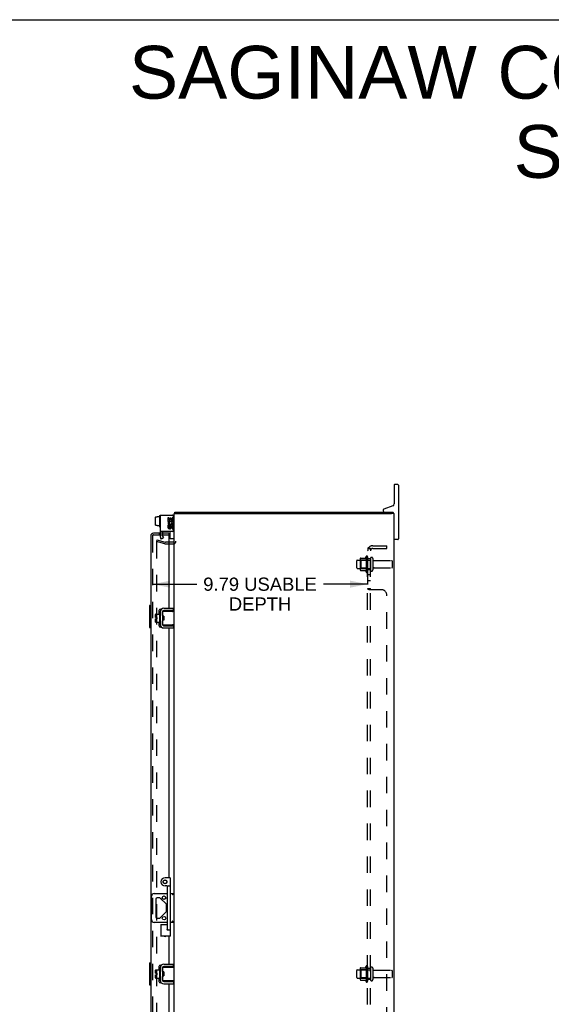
# Model space of a CAD drawing. Header units: inches. Extents: x 0 to 136, y 0 to 88.
# Tile 8 of 9: x 69 to 93, y 43 to 88. Entities that reach past the tile are written whole.
import ezdxf

# ---------------------------------------------------------------- set-up
doc = ezdxf.new("R2010")
doc.units = ezdxf.units.IN
doc.header["$LTSCALE"] = 7.48
doc.header["$MEASUREMENT"] = 0
doc.linetypes.add('HIDDEN', pattern=[0.2, 0.1, -0.1])
doc.layers.get('0').update_dxf_attribs({"linetype": 'CONTINUOUS'})
for name, color, linetype in [('DEFAULT_2', 8, 'HIDDEN'), ('DIMENSIONS', 7, 'CONTINUOUS'), ('DOOR_ASSEMBLY', 7, 'CONTINUOUS'), ('SUBPANEL', 7, 'CONTINUOUS')]:
    doc.layers.add(name, color=color, linetype=linetype)
doc.styles.get("Standard").update_dxf_attribs({"font": 'arial.ttf'})
doc.dimstyles.new('DIMSTYLE_1', dxfattribs={"dimtxt": 0.6, "dimasz": 0.8, "dimexe": 0.09, "dimexo": 0.07, "dimgap": 0.0375, "dimtad": 0, "dimtih": 1, "dimtoh": 1, "dimzin": 4, "dimdsep": 46, "dimtxsty": 'Standard', "dimblk": '_FILLED', "dimblk1": '_FILLED', "dimblk2": '_FILLED', "dimcen": 0.09, "dimadec": 3, "dimazin": 1, "dimtfac": 1, "dimtdec": 3, "dimtofl": 0, "dimtmove": 0, "dimatfit": 3, "dimldrblk": '_FILLED', "dimfxl": 0, "dimtolj": 1, "dimtzin": 4, "dimarcsym": 0})

# ---------------------------------------------------------------- blocks, each defined once
blk = doc.blocks.new('_FILLED')
at = {"color": 0, "linetype": 'ByBlock'}
blk.add_solid([(0, 0), (-1, 0.2), (-1, -0.2)], dxfattribs=at)
blk = doc.blocks.new('*D4')
at = {"layer": 'DIMENSIONS', "color": 2, "linetype": 'Continuous'}
for p, q in [((85.003, 63.058), (85.003, 62.326)), ((75.21, 62.338), (77.225, 62.338)), ((85.003, 62.338), (82.988, 62.338))]:
    blk.add_line(p, q, dxfattribs=at)
at = {"layer": 'DIMENSIONS', "color": 2, "linetype": 'Continuous', "xscale": 0.8, "yscale": 0.8, "zscale": 0.8, "rotation": 180}
blk.add_blockref('_FILLED', (75.21, 62.338), dxfattribs=at)
at = {"layer": 'DIMENSIONS', "color": 2, "linetype": 'Continuous', "xscale": 0.8, "yscale": 0.8, "zscale": 0.8}
blk.add_blockref('_FILLED', (85.003, 62.338), dxfattribs=at)
at = {"layer": 'DIMENSIONS', "color": 2, "linetype": 'Continuous', "insert": (80.107, 62.638), "char_height": 0.6, "width": 5.16357, "attachment_point": 2, "line_spacing_factor": 0.9}
blk.add_mtext('9.79 USABLE\\PDEPTH', dxfattribs=at)

msp = doc.modelspace()

# ---------------------------------------------------------------- linework, layer by layer
at = {"color": 7, "linetype": 'Continuous'}
for p, q in [((0, 88), (136, 88)), ((86.2032, 66.8442), (86.2032, 65.9842)), ((86.3782, 66.8692), (86.2282, 66.8692)), ((86.4032, 66.8442), (86.4032, 64.3942)), ((86.1439, 65.8996), (85.7426, 65.7536)), ((75.3507, 65.0286), (75.3507, 65.3838)), ((75.3607, 65.3951), (75.4187, 65.3951)), ((75.4187, 65.3951), (75.4187, 65.4115)), ((75.4187, 65.4115), (75.5257, 65.4115)), ((75.5257, 65.447), (75.5257, 64.96)), ((75.5357, 65.457), (75.5557, 65.457)), ((76.1232, 65.4691), (76.1097, 65.4691)), ((76.2033, 65.5442), (76.3155, 65.5442)), ((76.2262, 65.5442), (76.2262, 65.6192)), ((85.7032, 65.6972), (85.7032, 65.6792)), ((86.2006, 65.5442), (86.0981, 65.5442)), ((86.1502, 65.5442), (86.1502, 65.6192)), ((75.3607, 65.0175), (75.4187, 65.0175)), ((75.4187, 65.0021), (75.4187, 65.0175)), ((75.4187, 65.0021), (75.5257, 65.0021)), ((75.5357, 64.95), (75.5557, 64.95)), ((76.0157, 64.4166), (76.0157, 64.7317)), ((76.1632, 64.4066), (76.0257, 64.4066)), ((86.3782, 64.3692), (86.2282, 64.3692)), ((75.3507, 60.8282), (75.3507, 60.9642)), ((75.3607, 60.9742), (75.5257, 60.9742)), ((75.5257, 61.0377), (75.5257, 60.5507)), ((75.5357, 61.0477), (75.5557, 61.0477)), ((75.5657, 61.1079), (75.5688, 61.1079)), ((75.6697, 61.0767), (75.6697, 60.5117)), ((75.6737, 60.9116), (75.6737, 61.0967)), ((75.6837, 61.1067), (76.2032, 61.1067)), ((75.7337, 60.8867), (75.6837, 60.8867)), ((75.6999, 60.7017), (75.6999, 60.8867)), ((76.1697, 61.1367), (75.7297, 61.1367)), ((75.7337, 60.8867), (75.7337, 60.7017)), ((76.1697, 61.1367), (76.1697, 61.2407)), ((75.3507, 60.8282), (75.4187, 60.8282)), ((75.3507, 60.6142), (75.3507, 60.7602)), ((75.3507, 60.7602), (75.4187, 60.7602)), ((75.3607, 60.6042), (75.5257, 60.6042)), ((75.4187, 60.7602), (75.4187, 60.8282)), ((75.5357, 60.5407), (75.5557, 60.5407)), ((75.5657, 60.4805), (75.5688, 60.4805)), ((75.6737, 60.4917), (75.6737, 60.6769)), ((75.7337, 60.7017), (75.6837, 60.7017)), ((76.2032, 60.4817), (75.6837, 60.4817)), ((75.71, 60.7017), (75.7157, 60.7114)), ((75.7143, 60.7137), (75.7213, 60.7017)), ((75.7274, 60.8068), (75.726, 60.8282)), ((75.7297, 60.4517), (76.1697, 60.4517)), ((76.1304, 60.4892), (76.1232, 60.4917)), ((76.1697, 60.4517), (76.1697, 60.3477)), ((75.1668, 47.0882), (75.1668, 48.1502)), ((75.2918, 48.2752), (75.8927, 48.2752)), ((75.3578, 48.0217), (75.3578, 47.2167)), ((75.5194, 48.0842), (75.4203, 48.0842)), ((75.8295, 47.8), (75.5636, 48.0659)), ((76.0327, 48.2752), (76.2032, 48.2752)), ((75.8478, 47.4826), (75.8478, 47.7558)), ((75.4203, 47.1542), (75.5194, 47.1542)), ((75.5636, 47.1725), (75.8295, 47.4384)), ((75.8927, 46.9632), (75.2918, 46.9632)), ((76.2032, 46.9632), (76.0327, 46.9632)), ((75.3507, 44.6532), (75.3507, 44.7892)), ((75.3607, 44.7992), (75.5257, 44.7992)), ((75.5257, 44.8627), (75.5257, 44.3757)), ((75.5357, 44.8727), (75.5557, 44.8727)), ((75.5657, 44.9329), (75.5688, 44.9329)), ((75.6697, 44.9017), (75.6697, 44.3367)), ((75.6737, 44.7366), (75.6737, 44.9217)), ((75.6837, 44.9317), (76.2032, 44.9317)), ((76.1697, 44.9617), (75.7297, 44.9617)), ((76.1697, 44.9617), (76.1697, 45.0657)), ((75.3507, 44.6532), (75.4187, 44.6532)), ((75.3507, 44.4392), (75.3507, 44.5852)), ((75.3507, 44.5852), (75.4187, 44.5852)), ((75.3607, 44.4292), (75.5257, 44.4292)), ((75.4187, 44.5852), (75.4187, 44.6532)), ((75.5357, 44.3657), (75.5557, 44.3657)), ((75.6737, 44.3167), (75.6737, 44.5019)), ((75.7337, 44.7117), (75.6837, 44.7117)), ((75.7337, 44.5267), (75.6837, 44.5267)), ((75.6999, 44.5267), (75.6999, 44.7117)), ((75.71, 44.5267), (75.7157, 44.5364)), ((75.7143, 44.5387), (75.7213, 44.5267)), ((75.7274, 44.6318), (75.726, 44.6532)), ((75.7337, 44.7117), (75.7337, 44.5267)), ((76.1304, 44.3142), (76.1232, 44.3167)), ((75.5657, 44.3055), (75.5688, 44.3055)), ((76.2032, 44.3067), (75.6837, 44.3067)), ((75.7297, 44.2767), (76.1697, 44.2767)), ((76.1697, 44.2767), (76.1697, 44.1727))]:
    msp.add_line(p, q, dxfattribs=at)
at = {"color": 3, "linetype": 'Continuous'}
for p, q in [((75.5657, 65.4691), (75.5657, 64.7317)), ((75.5657, 65.4691), (76.1097, 65.4691)), ((75.9183, 65.3575), (75.9183, 65.1875)), ((75.9647, 65.3575), (75.9183, 65.3575)), ((75.9647, 65.2339), (75.9647, 65.3575)), ((76.1039, 65.3575), (76.1039, 65.2339)), ((76.1503, 65.3575), (76.1039, 65.3575)), ((76.1503, 65.1875), (76.1503, 65.3575)), ((76.1697, 64.7917), (76.1697, 65.4091)), ((76.2032, 23.6942), (76.2032, 65.5442)), ((76.2262, 65.6192), (86.1502, 65.6192)), ((76.3155, 65.5442), (86.0933, 65.5442)), ((86.2006, 65.5442), (86.2032, 65.5442)), ((86.2032, 23.6942), (86.2032, 65.5442)), ((75.9183, 65.1875), (76.1114, 65.1875)), ((75.9183, 65.0173), (75.9183, 64.9167)), ((75.9647, 65.0173), (75.9183, 65.0173)), ((75.9704, 65.1609), (75.9278, 65.1793)), ((76.0111, 65.2339), (75.9647, 65.2339)), ((75.9647, 64.9167), (75.9647, 65.0173)), ((76.0111, 65.3343), (76.0111, 65.2339)), ((76.0558, 65.3343), (76.0111, 65.3343)), ((76.0111, 64.9477), (76.0111, 64.9167)), ((76.0558, 65.2339), (76.0558, 65.3343)), ((76.1039, 65.2339), (76.0558, 65.2339)), ((76.0558, 64.9015), (76.0558, 64.9524)), ((76.1114, 65.1875), (76.0912, 65.1733)), ((76.1039, 64.9477), (76.1039, 64.8471)), ((76.1368, 65.1875), (76.1503, 65.1875)), ((76.1503, 64.8471), (76.1503, 64.9477)), ((76.1097, 64.7317), (75.5657, 64.7317)), ((76.1039, 64.8471), (76.1503, 64.8471)), ((76.1612, 64.2442), (75.9602, 64.2442)), ((75.5657, 61.1079), (75.5657, 60.4805)), ((75.7297, 61.2407), (76.1697, 61.2407)), ((75.7297, 60.3477), (76.1697, 60.3477)), ((75.5657, 44.9329), (75.5657, 44.3055)), ((75.7297, 45.0657), (76.1697, 45.0657)), ((75.7297, 44.1727), (76.1697, 44.1727))]:
    msp.add_line(p, q, dxfattribs=at)
at = {"color": 7, "linetype": 'Continuous'}
for points in [[(75.6737, 60.9116), (75.6737, 60.9098), (75.6738, 60.9081), (75.6739, 60.9065), (75.6741, 60.9049), (75.6743, 60.9034), (75.6746, 60.902), (75.6748, 60.9006), (75.6752, 60.8994), (75.6755, 60.8981), (75.6758, 60.8969), (75.6762, 60.8958), (75.6766, 60.8947), (75.677, 60.8937), (75.6775, 60.8927), (75.6779, 60.8917), (75.6784, 60.8909), (75.679, 60.89), (75.6795, 60.8893), (75.6801, 60.8886), (75.6807, 60.888), (75.6814, 60.8875), (75.6821, 60.8871), (75.6828, 60.8868), (75.6837, 60.8867)], [(75.726, 60.8282), (75.7253, 60.8387), (75.7246, 60.8488), (75.7239, 60.8586), (75.7232, 60.8678), (75.7225, 60.8763), (75.7218, 60.8842), (75.7215, 60.8867)], [(76.1232, 61.0967), (76.1304, 61.0992), (76.1337, 61.1004), (76.1369, 61.1015), (76.14, 61.1024), (76.1429, 61.1033), (76.1457, 61.1041), (76.1483, 61.1048), (76.1509, 61.1053), (76.1533, 61.1058), (76.1556, 61.1062), (76.1578, 61.1065), (76.1599, 61.1067), (76.1619, 61.1067)], [(75.6737, 60.5314), (75.6722, 60.5327), (75.6708, 60.5343), (75.6697, 60.536)], [(75.6837, 60.7017), (75.6829, 60.7016), (75.6821, 60.7014), (75.6814, 60.701), (75.6808, 60.7005), (75.6802, 60.6999), (75.6796, 60.6992), (75.679, 60.6985), (75.6785, 60.6977), (75.678, 60.6969), (75.6776, 60.696), (75.6771, 60.695), (75.6767, 60.6939), (75.6763, 60.6929), (75.6759, 60.6917), (75.6755, 60.6905), (75.6752, 60.6893), (75.6749, 60.688), (75.6746, 60.6866), (75.6744, 60.6852), (75.6741, 60.6837), (75.6739, 60.6821), (75.6738, 60.6804), (75.6737, 60.6787), (75.6737, 60.6769)], [(75.7012, 60.8145), (75.7004, 60.8223), (75.6999, 60.8266)], [(75.7051, 60.7743), (75.7035, 60.7904), (75.7027, 60.7985), (75.7012, 60.8145)], [(75.7143, 60.7137), (75.7138, 60.7147), (75.713, 60.7169), (75.7122, 60.7199), (75.7115, 60.7237), (75.7107, 60.7281), (75.7099, 60.7332), (75.7091, 60.7389), (75.7083, 60.7452), (75.7075, 60.7519), (75.7067, 60.759), (75.7059, 60.7665), (75.7051, 60.7743)], [(75.7301, 60.7637), (75.7287, 60.7852), (75.7274, 60.8068)], [(75.7337, 60.7146), (75.7336, 60.7153), (75.7329, 60.7241), (75.7322, 60.7333), (75.7315, 60.743), (75.7308, 60.7532), (75.7301, 60.7637)], [(76.1619, 60.4817), (76.1599, 60.4818), (76.1578, 60.4819), (76.1556, 60.4822), (76.1533, 60.4826), (76.1509, 60.4831), (76.1483, 60.4837), (76.1457, 60.4843), (76.1429, 60.4851), (76.14, 60.486), (76.1369, 60.487), (76.1337, 60.488), (76.1304, 60.4892)], [(76.1969, 48.2752), (76.1934, 48.2747), (76.1896, 48.2734), (76.1852, 48.2713), (76.1804, 48.2686), (76.1753, 48.2654), (76.17, 48.2618), (76.1644, 48.2579), (76.1586, 48.2537), (76.1527, 48.2493), (76.1467, 48.2447), (76.1405, 48.2399), (76.1343, 48.2351), (76.1281, 48.2301), (76.1218, 48.2252), (76.1156, 48.2202), (76.1094, 48.2152)], [(76.1281, 47.0083), (76.1156, 47.0183), (76.1094, 47.0232)], [(76.1969, 46.9632), (76.1935, 46.9638), (76.1896, 46.9651), (76.1852, 46.9672), (76.1804, 46.9699), (76.1753, 46.9731), (76.17, 46.9767), (76.1644, 46.9806), (76.1586, 46.9848), (76.1527, 46.9892), (76.1467, 46.9938), (76.1405, 46.9985), (76.1343, 47.0034), (76.1281, 47.0083)], [(76.1232, 44.9217), (76.1304, 44.9242), (76.1337, 44.9254), (76.1369, 44.9265), (76.14, 44.9274), (76.1429, 44.9283), (76.1457, 44.9291), (76.1483, 44.9298), (76.1509, 44.9303), (76.1533, 44.9308), (76.1556, 44.9312), (76.1578, 44.9315), (76.1599, 44.9317), (76.1619, 44.9317)], [(75.6737, 44.3564), (75.6722, 44.3577), (75.6708, 44.3593), (75.6697, 44.361)], [(75.6737, 44.7366), (75.6737, 44.7348), (75.6738, 44.7331), (75.6739, 44.7315), (75.6741, 44.7299), (75.6743, 44.7284), (75.6746, 44.727), (75.6748, 44.7256), (75.6752, 44.7244), (75.6755, 44.7231), (75.6758, 44.7219), (75.6762, 44.7208), (75.6766, 44.7197), (75.677, 44.7187), (75.6775, 44.7177), (75.6779, 44.7167), (75.6784, 44.7159), (75.679, 44.715), (75.6795, 44.7143), (75.6801, 44.7136), (75.6807, 44.713), (75.6814, 44.7125), (75.6821, 44.7121), (75.6828, 44.7118), (75.6837, 44.7117)], [(75.6837, 44.5267), (75.6829, 44.5266), (75.6821, 44.5264), (75.6814, 44.526), (75.6808, 44.5255), (75.6802, 44.5249), (75.6796, 44.5242), (75.679, 44.5235), (75.6785, 44.5227), (75.678, 44.5219), (75.6776, 44.521), (75.6771, 44.52), (75.6767, 44.5189), (75.6763, 44.5179), (75.6759, 44.5167), (75.6755, 44.5155), (75.6752, 44.5143), (75.6749, 44.513), (75.6746, 44.5116), (75.6744, 44.5102), (75.6741, 44.5087), (75.6739, 44.5071), (75.6738, 44.5054), (75.6737, 44.5037), (75.6737, 44.5019)], [(75.7012, 44.6395), (75.7004, 44.6473), (75.6999, 44.6516)], [(75.7051, 44.5993), (75.7035, 44.6154), (75.7027, 44.6235), (75.7012, 44.6395)], [(75.7143, 44.5387), (75.7138, 44.5397), (75.713, 44.5419), (75.7122, 44.5449), (75.7115, 44.5487), (75.7107, 44.5531), (75.7099, 44.5582), (75.7091, 44.5639), (75.7083, 44.5702), (75.7075, 44.5769), (75.7067, 44.584), (75.7059, 44.5915), (75.7051, 44.5993)], [(75.726, 44.6532), (75.7253, 44.6637), (75.7246, 44.6738), (75.7239, 44.6836), (75.7232, 44.6928), (75.7225, 44.7013), (75.7218, 44.7092), (75.7215, 44.7117)], [(75.7301, 44.5887), (75.7287, 44.6102), (75.7274, 44.6318)], [(75.7337, 44.5396), (75.7336, 44.5403), (75.7329, 44.5491), (75.7322, 44.5583), (75.7315, 44.568), (75.7308, 44.5782), (75.7301, 44.5887)], [(76.1619, 44.3067), (76.1599, 44.3068), (76.1578, 44.3069), (76.1556, 44.3072), (76.1533, 44.3076), (76.1509, 44.3081), (76.1483, 44.3087), (76.1457, 44.3093), (76.1429, 44.3101), (76.14, 44.311), (76.1369, 44.312), (76.1337, 44.313), (76.1304, 44.3142)]]:
    msp.add_lwpolyline(points, dxfattribs=at)
for centre in [(75.7384, 48.0842), (75.7384, 47.1542)]:
    msp.add_circle(centre, 0.08, dxfattribs=at)
for centre, radius, start, end in [((86.2282, 66.8442), 0.025, 90, 180), ((86.3782, 66.8442), 0.025, 0, 90), ((86.1132, 65.9842), 0.09, 290, 360), ((75.5357, 65.447), 0.01, 90, 180.00001), ((75.5557, 65.447), 0.01, 359.99999, 90), ((75.6837, 65.4535), 0.0162, 73.79096, 106.20904), ((76.1232, 65.3891), 0.08, 0, 90), ((85.7632, 65.6972), 0.06, 110, 180), ((85.7632, 65.6792), 0.06, 180, 270), ((86.1132, 65.5292), 0.09, 9.60936, 65.69873), ((75.5357, 64.96), 0.01, 179.99999, 270), ((75.5557, 64.96), 0.01, 270, 0.00001), ((76.0257, 64.4166), 0.01, 180, 270), ((76.1632, 64.4466), 0.04, 270, 360), ((86.2282, 64.3942), 0.025, 180, 270), ((86.3782, 64.3942), 0.025, 270, 360), ((75.3607, 60.9642), 0.01, 90, 180), ((75.5357, 61.0377), 0.01, 90, 180), ((75.5557, 61.0377), 0.01, 0, 90), ((75.6837, 61.0442), 0.0162, 128.10955, 149.75015), ((75.7297, 61.0767), 0.06, 90, 180), ((75.6837, 61.0967), 0.01, 90, 144.8477), ((75.3607, 60.6142), 0.01, 180, 270), ((75.5357, 60.5507), 0.01, 180, 270), ((75.5557, 60.5507), 0.01, 270, 360), ((75.6837, 60.5442), 0.0162, 210.24985, 231.89045), ((75.7297, 60.5117), 0.06, 180, 270), ((75.6837, 60.4917), 0.01, 214.84384, 270), ((75.2918, 48.1502), 0.125, 90, 180), ((75.4203, 48.0217), 0.0625, 90, 180), ((75.5194, 48.0217), 0.0625, 45, 90), ((75.7853, 47.7558), 0.0625, 0, 45), ((75.7853, 47.4826), 0.0625, 315, 360), ((75.2918, 47.0882), 0.125, 180, 270), ((75.4203, 47.2167), 0.0625, 180, 270), ((75.5194, 47.2167), 0.0625, 270, 315), ((75.3607, 44.7892), 0.01, 90, 180), ((75.5357, 44.8627), 0.01, 90, 180), ((75.5557, 44.8627), 0.01, 0, 90), ((75.6837, 44.8692), 0.0162, 128.10955, 149.75015), ((75.7297, 44.9017), 0.06, 90, 180), ((75.6837, 44.9217), 0.01, 90, 144.8477), ((75.3607, 44.4392), 0.01, 180, 270), ((75.5357, 44.3757), 0.01, 180, 270), ((75.5557, 44.3757), 0.01, 270, 360), ((75.6837, 44.3692), 0.0162, 210.24985, 231.89045), ((75.7297, 44.3367), 0.06, 180, 270), ((75.6837, 44.3167), 0.01, 180, 189.02248), ((75.6837, 44.3167), 0.01, 214.84384, 270)]:
    msp.add_arc(centre, radius, start, end, dxfattribs=at)
at = {"color": 3, "linetype": 'Continuous'}
for centre, radius, start, end in [((76.1097, 65.4091), 0.06, 0, 90), ((76.0343, 65.1333), 0.116, 156.59665, 341.87913), ((75.9878, 64.9167), 0.0696, 179.99114, 347.43379), ((76.0343, 65.1333), 0.0696, 156.59665, 35.11217), ((75.9879, 64.9167), 0.0232, 180, 0.04847), ((76.0807, 64.9477), 0.0696, 0, 180), ((76.0811, 64.9441), 0.0267, 83.42855, 161.76278), ((76.0807, 64.9477), 0.0232, 0, 81.22946), ((76.0343, 65.1333), 0.116, 25.73705, 27.8532), ((76.0367, 65.1334), 0.1137, 341.41988, 26.19629), ((76.1097, 64.7917), 0.06, 270, 360), ((76.1612, 64.2862), 0.042, 270, 360), ((75.7297, 61.0767), 0.164, 90, 180), ((75.7297, 60.5117), 0.164, 180, 270), ((75.7297, 44.9017), 0.164, 90, 180), ((75.7297, 44.3367), 0.164, 180, 270)]:
    msp.add_arc(centre, radius, start, end, dxfattribs=at)
at = {"color": 7, "linetype": 'Continuous'}
for centre, major_axis, ratio, start_param, end_param in [((75.3607, 65.3838), (0, 0.0113), 0.8861604, 0, 1.5707963), ((75.3607, 65.0286), (0, 0.0111), 0.8988338, -4.712389, -3.1415927)]:
    msp.add_ellipse(centre, major_axis=major_axis, ratio=ratio, start_param=start_param, end_param=end_param, dxfattribs=at)
at = {"layer": 'DEFAULT_2', "color": 8, "linetype": 'HIDDEN'}
for p, q in [((75.5657, 64.7317), (75.5657, 64.5147)), ((75.6209, 64.3912), (75.5796, 64.4627)), ((75.6697, 64.7317), (75.6697, 64.5147)), ((75.6697, 64.5147), (75.711, 64.4432)), ((75.4099, 64.3485), (75.3905, 64.2761)), ((75.7766, 64.1726), (75.3905, 64.2761)), ((75.3905, 64.2529), (75.3905, 24.9855)), ((75.405, 64.2679), (75.4037, 64.2679)), ((75.4099, 64.3485), (75.7961, 64.2451)), ((75.711, 64.4432), (75.6209, 64.3912)), ((75.9602, 64.2442), (75.8025, 64.2442)), ((75.8025, 64.1692), (76.1612, 64.1692)), ((84.9332, 63.6001), (84.9332, 62.8884)), ((85.0032, 63.5784), (85.0032, 62.9101)), ((84.5032, 63.0867), (84.5032, 63.4017)), ((84.5332, 63.4317), (85.1282, 63.4317)), ((84.6672, 63.4998), (84.6672, 62.9886)), ((84.6872, 63.4277), (84.6672, 63.4477)), ((84.6777, 63.5217), (84.9053, 63.5217)), ((84.6872, 63.4277), (84.6872, 63.0607)), ((84.9832, 63.4277), (84.6872, 63.4277)), ((84.9832, 63.4277), (85.0032, 63.4477)), ((84.9832, 63.4277), (84.9832, 63.0607)), ((85.1282, 63.5017), (85.1282, 62.9867)), ((85.2382, 63.5017), (85.2382, 62.9867)), ((85.3007, 63.4092), (86.0982, 63.4092)), ((86.1282, 63.1092), (86.1282, 63.3792)), ((84.5332, 63.0567), (85.1282, 63.0567)), ((84.6872, 63.0607), (84.6672, 63.0407)), ((84.6777, 62.9667), (84.9053, 62.9667)), ((84.9832, 63.0607), (84.6872, 63.0607)), ((84.9832, 63.0607), (85.0032, 63.0407)), ((85.3007, 63.0792), (86.0982, 63.0792)), ((84.5032, 44.4617), (84.5032, 44.7767)), ((84.5332, 44.8067), (85.1282, 44.8067)), ((84.6672, 44.8748), (84.6672, 44.3636)), ((84.6872, 44.8027), (84.6672, 44.8227)), ((84.6777, 44.8967), (84.9053, 44.8967)), ((84.9832, 44.8027), (84.6872, 44.8027)), ((84.6872, 44.8027), (84.6872, 44.4357)), ((84.9332, 44.9751), (84.9332, 44.2634)), ((84.9832, 44.8027), (85.0032, 44.8227)), ((84.9832, 44.8027), (84.9832, 44.4357)), ((85.0032, 44.9534), (85.0032, 44.2851)), ((85.1282, 44.8767), (85.1282, 44.3617)), ((85.2382, 44.8767), (85.2382, 44.3617)), ((85.3007, 44.7842), (86.0982, 44.7842)), ((84.5332, 44.4317), (85.1282, 44.4317)), ((84.6872, 44.4357), (84.6672, 44.4157)), ((84.6777, 44.3417), (84.9053, 44.3417)), ((84.9832, 44.4357), (84.6872, 44.4357)), ((84.9832, 44.4357), (85.0032, 44.4157)), ((85.3007, 44.4542), (86.0982, 44.4542)), ((86.1282, 44.4842), (86.1282, 44.7542))]:
    msp.add_line(p, q, dxfattribs=at)
for points in [[(75.4037, 64.2679), (75.402, 64.2676), (75.4004, 64.2672), (75.3989, 64.2665), (75.3975, 64.2657), (75.3961, 64.2648), (75.3949, 64.2636), (75.3938, 64.2624), (75.3928, 64.261), (75.392, 64.2595), (75.3914, 64.258), (75.3909, 64.2563), (75.3906, 64.2546), (75.3905, 64.2529)], [(75.4086, 64.2675), (75.4069, 64.2678), (75.4053, 64.2679), (75.405, 64.2679)]]:
    msp.add_lwpolyline(points, dxfattribs=at)
for centre, radius, start, end in [((75.6697, 64.5147), 0.104, 180, 210), ((75.8025, 64.2692), 0.1, 255, 270), ((75.8025, 64.2692), 0.025, 255, 270), ((76.1612, 64.2862), 0.117, 270, 360), ((85.5333, 63.2442), 0.6977, 149.33687, 156.03207), ((84.9648, 63.5784), 0.0384, 0, 145.55034), ((84.5332, 63.4017), 0.03, 90, 180), ((84.8084, 63.4998), 0.1412, 174.79195, 180), ((84.6777, 63.5117), 0.01, 90, 174.80617), ((84.8866, 63.5317), 0.01, 270, 336.03207), ((85.1832, 63.5017), 0.055, 0, 180), ((85.3007, 63.4717), 0.0625, 180, 270), ((86.0982, 63.3792), 0.03, 360, 90), ((84.5332, 63.0867), 0.03, 180, 270), ((84.8084, 62.9886), 0.1412, 180, 185.20805), ((84.6777, 62.9767), 0.01, 185.19383, 270), ((84.8866, 62.9567), 0.01, 23.96793, 90), ((85.5333, 63.2442), 0.6977, 203.96793, 210.66313), ((84.9648, 62.9101), 0.0384, 214.44966, 360), ((85.1832, 62.9867), 0.055, 180, 360), ((85.3007, 63.0167), 0.0625, 90, 180), ((86.0982, 63.1092), 0.03, 270, 0), ((84.5332, 44.7767), 0.03, 90, 180), ((84.8084, 44.8748), 0.1412, 174.79195, 180), ((84.6777, 44.8867), 0.01, 90, 174.80617), ((84.8866, 44.9067), 0.01, 270, 336.03207), ((85.5333, 44.6192), 0.6977, 149.33687, 156.03207), ((84.9648, 44.9534), 0.0384, 0, 145.55034), ((85.1832, 44.8767), 0.055, 0, 180), ((85.3007, 44.8467), 0.0625, 180, 270), ((86.0982, 44.7542), 0.03, 360, 90), ((84.5332, 44.4617), 0.03, 180, 270), ((84.8084, 44.3636), 0.1412, 180, 185.20805), ((84.6777, 44.3517), 0.01, 185.19383, 270), ((84.8866, 44.3317), 0.01, 23.96793, 90), ((85.5333, 44.6192), 0.6977, 203.96793, 210.66313), ((85.1832, 44.3617), 0.055, 180, 360), ((85.3007, 44.3917), 0.0625, 90, 180), ((86.0982, 44.4842), 0.03, 270, 0), ((84.9648, 44.2851), 0.0384, 214.44966, 360)]:
    msp.add_arc(centre, radius, start, end, dxfattribs=at)
at = {"layer": 'DOOR_ASSEMBLY', "color": 3, "linetype": 'Continuous'}
for p, q in [((75.1352, 64.5336), (75.1352, 24.7048)), ((75.9602, 64.6506), (75.2522, 64.6506)), ((75.9602, 64.5756), (75.9602, 61.2407)), ((75.5189, 60.9742), (75.5189, 61.1505)), ((75.5689, 61.2005), (75.6222, 61.2005)), ((75.9602, 61.1367), (75.9602, 61.1067)), ((75.5189, 60.438), (75.5189, 60.6042)), ((75.9602, 60.4817), (75.9602, 60.4517)), ((75.6222, 60.388), (75.5689, 60.388)), ((75.9602, 60.3477), (75.9602, 48.9942)), ((75.9602, 46.3317), (75.9602, 45.0657)), ((75.5189, 44.7992), (75.5189, 44.9755)), ((75.5689, 45.0255), (75.6222, 45.0255)), ((75.9602, 44.9617), (75.9602, 44.9317)), ((75.5189, 44.263), (75.5189, 44.4292)), ((75.6222, 44.213), (75.5689, 44.213)), ((75.9602, 44.3067), (75.9602, 44.2767)), ((75.9602, 44.1727), (75.9602, 28.8907))]:
    msp.add_line(p, q, dxfattribs=at)
at = {"layer": 'DOOR_ASSEMBLY', "color": 8, "linetype": 'HIDDEN'}
for p, q in [((75.2102, 64.5336), (75.2102, 24.7048)), ((75.2522, 64.5756), (75.9602, 64.5756)), ((75.5189, 64.6506), (75.5189, 64.5756)), ((75.6782, 64.5756), (75.6782, 64.6506))]:
    msp.add_line(p, q, dxfattribs=at)
at = {"layer": 'DOOR_ASSEMBLY', "color": 7, "linetype": 'Continuous'}
for p, q in [((75.9602, 64.6506), (75.9602, 64.5756)), ((75.0752, 61.3543), (75.0752, 60.3843)), ((75.0902, 61.3693), (75.1352, 61.3693)), ((75.1218, 61.2693), (75.1218, 60.4693)), ((75.0902, 60.3693), (75.1352, 60.3693)), ((76.0027, 48.9942), (75.7827, 48.9942)), ((76.0327, 46.3317), (76.0327, 48.9642)), ((75.8627, 48.6192), (75.7827, 48.6192)), ((75.8927, 46.6492), (75.8927, 48.5892)), ((75.9227, 48.6192), (76.0027, 48.6192)), ((75.5952, 46.8692), (75.5952, 46.3317)), ((75.5952, 46.8692), (75.8927, 46.8692)), ((75.9146, 46.6192), (76.0027, 46.6192)), ((76.0327, 46.3317), (75.5952, 46.3317)), ((75.0752, 45.1042), (75.0752, 44.1342)), ((75.0902, 45.1192), (75.1352, 45.1192)), ((75.1218, 45.0192), (75.1218, 44.2192)), ((75.0902, 44.1192), (75.1352, 44.1192))]:
    msp.add_line(p, q, dxfattribs=at)
for points in [[(75.1202, 61.3055), (75.1206, 61.2998), (75.121, 61.294), (75.1214, 61.288), (75.1216, 61.2819), (75.1218, 61.2756), (75.1218, 61.2693)], [(75.1218, 60.4693), (75.1218, 60.463), (75.1216, 60.4568), (75.1214, 60.4507), (75.121, 60.4447), (75.1206, 60.4389), (75.1202, 60.4332)], [(75.5952, 46.8692), (75.5954, 46.869), (75.596, 46.8684), (75.5971, 46.8673), (75.6165, 46.8479)], [(75.6165, 46.8479), (75.6206, 46.8437), (75.6252, 46.8392)], [(75.8627, 46.6492), (75.8692, 46.6426), (75.8758, 46.6367), (75.8824, 46.6314), (75.889, 46.6269), (75.8956, 46.6235), (75.9021, 46.6211), (75.9085, 46.6196), (75.9146, 46.6192)], [(75.5952, 46.3317), (75.5954, 46.3319), (75.596, 46.3326), (75.5971, 46.3336), (75.6165, 46.353)], [(75.6165, 46.353), (75.6207, 46.3572), (75.6252, 46.3617)], [(76.0114, 46.353), (76.0072, 46.3572), (76.0027, 46.3617)], [(76.0327, 46.3317), (76.0325, 46.3319), (76.0318, 46.3326), (76.0307, 46.3336), (76.0114, 46.353)], [(75.1202, 45.0554), (75.1206, 45.0497), (75.121, 45.0439), (75.1214, 45.0379), (75.1216, 45.0317), (75.1218, 45.0255), (75.1218, 45.0192)], [(75.1218, 44.2192), (75.1218, 44.2129), (75.1216, 44.2067), (75.1214, 44.2006), (75.121, 44.1946), (75.1206, 44.1887), (75.1202, 44.183)]]:
    msp.add_lwpolyline(points, dxfattribs=at)
for radius in [0.085, 0.08]:
    msp.add_circle((75.7827, 48.8067), radius, dxfattribs=at)
at = {"layer": 'DOOR_ASSEMBLY', "color": 3, "linetype": 'Continuous'}
for centre, radius, start, end in [((75.2522, 64.5336), 0.117, 90, 180), ((75.5689, 61.1505), 0.05, 90, 180), ((75.5689, 60.438), 0.05, 180, 270), ((75.7827, 46.4317), 0.109, 246.56004, 293.43996), ((75.5689, 44.9755), 0.05, 90, 180), ((75.5689, 44.263), 0.05, 180, 270)]:
    msp.add_arc(centre, radius, start, end, dxfattribs=at)
at = {"layer": 'DOOR_ASSEMBLY', "color": 8, "linetype": 'HIDDEN'}
msp.add_arc((75.2522, 64.5336), 0.042, 90, 180, dxfattribs=at)
at = {"layer": 'DOOR_ASSEMBLY', "color": 7, "linetype": 'Continuous'}
for centre, radius, start, end in [((75.0902, 61.3543), 0.015, 90, 180), ((75.1202, 61.3543), 0.015, 0, 90), ((75.0902, 60.3843), 0.015, 180, 270), ((75.1202, 60.3843), 0.015, 270, 360), ((75.7827, 48.8067), 0.1875, 90, 270), ((76.0027, 48.9642), 0.03, 0, 90), ((75.8627, 48.5892), 0.03, 359.99872, 89.99336), ((75.9227, 48.5892), 0.03, 90, 180), ((76.0027, 48.5892), 0.03, 0, 90), ((75.9227, 46.6492), 0.03, 180, 270), ((76.0027, 46.6492), 0.03, 270, 360), ((75.0902, 45.1042), 0.015, 90, 180), ((75.1202, 45.1042), 0.015, 0, 90), ((75.0902, 44.1342), 0.015, 180, 270), ((75.1202, 44.1342), 0.015, 270, 360)]:
    msp.add_arc(centre, radius, start, end, dxfattribs=at)
at = {"layer": 'SUBPANEL', "color": 8, "linetype": 'HIDDEN'}
for p, q in [((85.2402, 64.088), (85.8782, 64.088)), ((85.8782, 63.963), (85.8782, 64.088)), ((85.0032, 25.2755), (85.0032, 63.963)), ((85.1282, 63.963), (85.0032, 63.963)), ((85.0571, 64.0015), (85.1537, 63.9221)), ((85.0684, 63.9631), (85.0684, 63.9631)), ((85.1287, 63.9427), (85.128, 63.9432)), ((85.1282, 25.2755), (85.1282, 63.963)), ((85.2402, 63.963), (85.8782, 63.963)), ((85.1282, 63.4942), (85.0032, 63.4942)), ((85.1282, 62.9942), (85.0032, 62.9942)), ((85.1282, 62.766), (85.0032, 62.766)), ((85.1282, 62.485), (85.0032, 62.485)), ((85.0032, 62.1221), (85.0032, 62.1233)), ((85.1282, 62.1233), (85.0032, 62.1233)), ((85.0388, 62.098), (85.0288, 62.1022)), ((85.0421, 62.0965), (85.0388, 62.098)), ((85.6282, 62.088), (85.0571, 62.088)), ((85.1283, 62.1221), (85.1282, 62.1233)), ((85.154, 62.0941), (85.1537, 62.0956)), ((85.8782, 27.4005), (85.8782, 61.838)), ((85.1282, 44.8692), (85.0032, 44.8692)), ((85.1282, 44.3692), (85.0032, 44.3692))]:
    msp.add_line(p, q, dxfattribs=at)
for points in [[(85.0255, 63.9831), (85.0224, 63.9817), (85.0194, 63.9803), (85.0166, 63.9788), (85.0139, 63.9773), (85.0114, 63.9757), (85.0092, 63.974), (85.0073, 63.9723), (85.0058, 63.9706), (85.0047, 63.9689), (85.0039, 63.9672), (85.0035, 63.9657), (85.0032, 63.9642), (85.0032, 63.963)], [(85.0571, 64.0015), (85.0553, 63.9996), (85.0532, 63.9976), (85.0508, 63.9958), (85.0482, 63.994), (85.0452, 63.9922), (85.0421, 63.9906), (85.0388, 63.989), (85.0354, 63.9874), (85.0321, 63.9859), (85.0255, 63.9831)], [(85.0715, 63.963), (85.071, 63.963), (85.0705, 63.963), (85.07, 63.963), (85.0696, 63.963), (85.0692, 63.963), (85.0689, 63.963), (85.0687, 63.963), (85.0685, 63.9631), (85.0684, 63.9631)], [(85.0684, 63.9631), (85.0685, 63.9631), (85.0687, 63.963), (85.0689, 63.963), (85.0692, 63.963), (85.0696, 63.9629), (85.07, 63.9629), (85.0705, 63.9628), (85.0709, 63.9627), (85.0714, 63.9627), (85.0719, 63.9626), (85.0725, 63.9625), (85.073, 63.9624), (85.0736, 63.9623), (85.0741, 63.9622), (85.0747, 63.9621), (85.0753, 63.962), (85.0759, 63.9618), (85.0766, 63.9617), (85.0772, 63.9616), (85.0779, 63.9614), (85.0785, 63.9613), (85.0792, 63.9611), (85.0799, 63.961), (85.0806, 63.9608), (85.0813, 63.9606), (85.082, 63.9605), (85.0827, 63.9603), (85.0835, 63.9601), (85.0842, 63.9599), (85.085, 63.9597), (85.0857, 63.9595), (85.0865, 63.9593), (85.0873, 63.9591), (85.088, 63.9589), (85.0888, 63.9586), (85.0896, 63.9584), (85.0904, 63.9581), (85.0912, 63.9579), (85.0921, 63.9576), (85.0929, 63.9574), (85.0937, 63.9571), (85.0946, 63.9568), (85.0955, 63.9566), (85.0963, 63.9563), (85.0972, 63.956), (85.0981, 63.9557), (85.099, 63.9554), (85.0998, 63.9551), (85.1007, 63.9547), (85.1016, 63.9544), (85.1026, 63.9541), (85.1035, 63.9537), (85.1044, 63.9534), (85.1053, 63.953), (85.1062, 63.9527), (85.1071, 63.9523), (85.108, 63.952), (85.1089, 63.9516), (85.1098, 63.9512), (85.1107, 63.9509), (85.1116, 63.9505), (85.1124, 63.9501), (85.1133, 63.9498), (85.1141, 63.9494), (85.1149, 63.949), (85.1157, 63.9487), (85.1165, 63.9483), (85.1172, 63.948), (85.118, 63.9476), (85.1187, 63.9473), (85.1195, 63.9469), (85.1202, 63.9466), (85.1209, 63.9462), (85.1216, 63.9459), (85.1223, 63.9455), (85.1229, 63.9452), (85.1236, 63.9449), (85.1243, 63.9445), (85.1249, 63.9442), (85.1255, 63.9438), (85.1262, 63.9435), (85.1268, 63.9432), (85.1274, 63.9428), (85.1279, 63.9425), (85.1285, 63.9422), (85.1291, 63.9419), (85.1296, 63.9416), (85.1301, 63.9413), (85.1306, 63.941), (85.131, 63.9407), (85.1314, 63.9405), (85.1317, 63.9402), (85.132, 63.9401), (85.1321, 63.94)], [(85.1428, 63.9392), (85.141, 63.9411), (85.1392, 63.9432), (85.1374, 63.9452), (85.1356, 63.9474), (85.1339, 63.9496), (85.1323, 63.9518), (85.131, 63.954), (85.1299, 63.9561), (85.1291, 63.958), (85.1286, 63.9598), (85.1283, 63.9615), (85.1282, 63.963)], [(85.1321, 63.94), (85.1321, 63.94), (85.1322, 63.9399), (85.1322, 63.94), (85.1321, 63.9401), (85.1319, 63.9402), (85.1316, 63.9404), (85.1314, 63.9406), (85.131, 63.9408), (85.1307, 63.9411), (85.1303, 63.9413), (85.1299, 63.9416), (85.1295, 63.942), (85.1291, 63.9423), (85.1287, 63.9427)], [(85.1537, 63.9221), (85.154, 63.9227), (85.1542, 63.9234), (85.1542, 63.9241), (85.154, 63.925), (85.1537, 63.9259), (85.1531, 63.9269), (85.1524, 63.9281), (85.1515, 63.9294), (85.1503, 63.9308), (85.149, 63.9324), (85.1477, 63.9339), (85.1462, 63.9355), (85.1428, 63.9392)], [(85.0166, 62.1078), (85.0139, 62.1094), (85.0114, 62.111), (85.0092, 62.1127), (85.0073, 62.1144), (85.0058, 62.1161), (85.0047, 62.1178), (85.0039, 62.1193), (85.0035, 62.1208), (85.0032, 62.1221), (85.0032, 62.1233)], [(85.0224, 62.105), (85.0194, 62.1064), (85.0166, 62.1078), (85.0139, 62.1094), (85.0114, 62.111), (85.0092, 62.1127), (85.0073, 62.1144), (85.0058, 62.1161), (85.0047, 62.1178), (85.0039, 62.1193)], [(85.0288, 62.1022), (85.0255, 62.1036), (85.0224, 62.105)], [(85.0571, 62.088), (85.0553, 62.0894), (85.0532, 62.0908), (85.0508, 62.0922), (85.0482, 62.0937), (85.0452, 62.0951), (85.0421, 62.0965)], [(85.0571, 62.088), (85.0553, 62.0894), (85.0532, 62.0908), (85.0508, 62.0922), (85.0482, 62.0937), (85.0452, 62.0951)], [(85.1356, 62.1126), (85.1339, 62.114), (85.1323, 62.1153), (85.131, 62.1167), (85.1299, 62.1181), (85.1291, 62.1194), (85.1286, 62.1208), (85.1283, 62.1221), (85.1282, 62.1233)], [(85.1446, 62.1063), (85.1428, 62.1076), (85.141, 62.1088), (85.1392, 62.1101), (85.1374, 62.1113), (85.1356, 62.1126), (85.1339, 62.114), (85.1323, 62.1153), (85.131, 62.1167), (85.1299, 62.1181), (85.1291, 62.1194)], [(85.1537, 62.088), (85.154, 62.0896), (85.1542, 62.0912), (85.1542, 62.0927), (85.154, 62.0941), (85.1537, 62.0956), (85.1531, 62.097), (85.1524, 62.0984), (85.1515, 62.0998), (85.1503, 62.1012), (85.149, 62.1026), (85.1477, 62.1039), (85.1462, 62.1051), (85.1446, 62.1063)], [(85.149, 62.1026), (85.1477, 62.1039), (85.1462, 62.1051)], [(85.1524, 62.0984), (85.1515, 62.0998), (85.1503, 62.1012)], [(85.1537, 62.088), (85.154, 62.0896), (85.1542, 62.0912), (85.1542, 62.0927)]]:
    msp.add_lwpolyline(points, dxfattribs=at)
for centre, radius, start, end in [((85.2402, 63.851), 0.237, 90, 180), ((85.2402, 63.851), 0.112, 90, 180), ((85.6282, 61.838), 0.25, 0, 90)]:
    msp.add_arc(centre, radius, start, end, dxfattribs=at)

# ---------------------------------------------------------------- texts
at = {"layer": 'DIMENSIONS', "color": 2, "linetype": 'Continuous', "insert": (104.5048, 86.8109), "char_height": 2.4, "width": 60.615613, "attachment_point": 2, "line_spacing_factor": 0.9}
msp.add_mtext('SAGINAW CONTROL & ENGINEERING\\PSCE-42H3610LP', dxfattribs=at)

# ---------------------------------------------------------------- dimensions: what is measured, and where the dimension line sits
at = {"layer": 'DIMENSIONS', "color": 2, "linetype": 'Continuous'}
dim = msp.add_linear_dim(base=(85.0032, 62.3377), p1=(75.2102, 64.5756), p2=(85.0032, 63.1277), text='<> USABLE\\PDEPTH', dimstyle='DIMSTYLE_1', dxfattribs=at)
dim.commit()
dim.dimension.update_dxf_attribs({"geometry": '*D4', "text_midpoint": (80.1067, 61.8877), "dimtype": 160})

doc.saveas('drawing.dxf')
